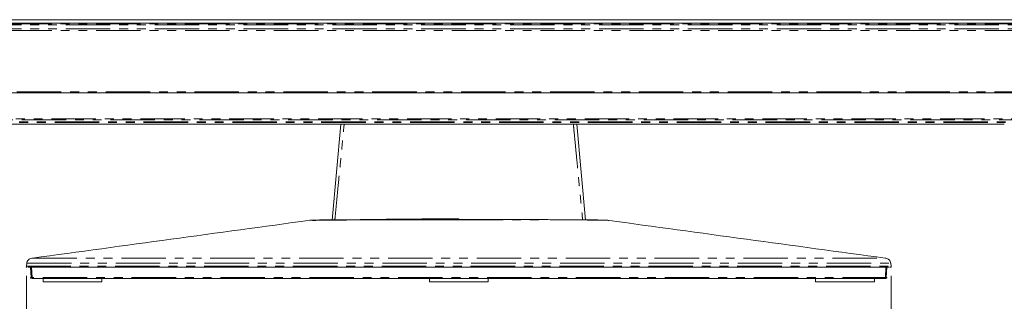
# Model space of a CAD drawing. Header units: millimetres. Extents: x 19 to 844, y 7 to 552.
# Tile 171 of 177: x 603 to 743, y 196 to 236. Entities that reach past the tile are written whole.
import ezdxf

# ---------------------------------------------------------------- set-up
doc = ezdxf.new("R2010")
doc.units = ezdxf.units.MM
doc.linetypes.add('PHANTOM', pattern=[12.7, 6.35, -1.27, 1.27, -1.27, 1.27, -1.27])
doc.styles.add('SLDTEXTSTYLE0', font='TXT', dxfattribs={"width": 0.75})
doc.dimstyles.new('SLDDIMSTYLE0', dxfattribs={"dimtxt": 3.5, "dimasz": 3.302, "dimexe": 0, "dimexo": 0.0625, "dimgap": 0.875, "dimtad": 0, "dimtih": 1, "dimtoh": 1, "dimdec": 1, "dimlfac": 2.5, "dimrnd": 1e-09, "dimzin": 4, "dimdsep": 46, "dimtxsty": 'SLDTEXTSTYLE0', "dimsah": 1, "dimcen": 0.09, "dimadec": 0, "dimazin": 1, "dimtfac": 1, "dimtdec": 1, "dimtofl": 0, "dimtmove": 0, "dimatfit": 3, "dimfxl": 0, "dimfrac": 2, "dimtolj": 1, "dimtzin": 12, "dimarcsym": 0})

# ---------------------------------------------------------------- blocks, each defined once
blk = doc.blocks.new('_D')
at = {"color": 7, "linetype": 'Continuous', "lineweight": 0}
for p, q in [((603.51, 199.44), (603.51, 187.88)), ((727.1, 199.44), (727.1, 187.88)), ((603.51, 191.06), (659.48, 191.06)), ((727.1, 191.06), (671.12, 191.06))]:
    blk.add_line(p, q, dxfattribs=at)
for points in [[(603.51, 191.06), (606.81, 190.55), (606.81, 191.56)], [(727.1, 191.06), (723.8, 191.56), (723.8, 190.55)]]:
    blk.add_solid(points, dxfattribs=at)
at = {"color": 7, "linetype": 'Continuous', "lineweight": 0, "insert": (659.48, 192.79), "char_height": 3.5, "attachment_point": 1, "style": 'SLDTEXTSTYLE0'}
blk.add_mtext('309.0', dxfattribs=at)

msp = doc.modelspace()

# ---------------------------------------------------------------- linework, layer by layer
at = {"color": 8, "linetype": 'PHANTOM', "lineweight": 0}
for p, q in [((545.658, 235.335), (784.947, 235.335)), ((784.931, 235.517), (545.674, 235.517)), ((784.946, 234.53), (545.638, 234.53)), ((545.658, 234.788), (784.947, 234.788)), ((538.651, 225.784), (791.954, 225.784)), ((791.715, 221.491), (538.89, 221.491)), ((791.715, 221.396), (538.89, 221.396)), ((791.261, 221.894), (539.344, 221.894)), ((539.344, 221.78), (791.261, 221.78)), ((665.302, 207.517), (665.3, 207.604)), ((604.195, 199.219), (604.118, 200.705)), ((726.487, 200.705), (726.409, 199.219))]:
    msp.add_line(p, q, dxfattribs=at)
at = {"color": 7, "linetype": 'Continuous', "lineweight": 15}
for p, q in [((545.721, 235.581), (784.884, 235.581)), ((545.954, 236.092), (784.65, 236.092)), ((538.651, 225.624), (791.954, 225.624)), ((743.272, 221.174), (538.525, 221.174)), ((648.44, 221.174), (647.192, 207.434)), ((683.419, 207.434), (682.171, 221.174)), ((686.741, 207.389), (686.73, 207.39)), ((603.557, 201.285), (603.517, 200.836)), ((603.595, 201.269), (603.58, 201.269)), ((603.58, 201.269), (603.59, 201.269)), ((604.278, 201.992), (604.396, 201.991)), ((727.015, 201.268), (726.995, 201.269)), ((727.087, 200.836), (727.048, 201.285)), ((604.246, 200.705), (604.323, 199.219)), ((726.282, 199.219), (726.359, 200.705)), ((605.902, 199.105), (605.902, 198.625)), ((605.902, 198.625), (609.956, 198.625)), ((609.956, 198.625), (614.302, 198.625)), ((614.302, 198.625), (614.302, 199.105)), ((661.102, 199.105), (661.102, 198.625)), ((661.102, 198.625), (665.302, 198.625)), ((665.302, 198.625), (669.502, 198.625)), ((669.502, 198.625), (669.502, 199.105)), ((716.302, 199.105), (716.302, 198.625)), ((716.302, 198.625), (719.585, 198.625)), ((719.585, 198.625), (724.702, 198.625)), ((724.702, 198.625), (724.702, 199.105))]:
    msp.add_line(p, q, dxfattribs=at)
at = {"color": 7, "linetype": 'Continuous', "lineweight": 0}
for p, q in [((603.518, 200.842), (603.506, 200.705)), ((603.639, 200.705), (603.506, 200.705)), ((726.966, 200.705), (727.099, 200.705)), ((727.087, 200.842), (727.099, 200.705))]:
    msp.add_line(p, q, dxfattribs=at)
at = {"color": 8, "linetype": 'PHANTOM', "lineweight": 0}
for points, knots in [([(647.598, 207.436), (647.635, 207.827), (647.725, 208.747), (647.879, 210.339), (648.073, 212.346), (648.272, 214.398), (648.451, 216.243), (648.598, 217.755), (648.737, 219.171), (648.848, 220.314), (648.914, 220.985), (648.932, 221.174)], [0, 0, 0, 0, 0.0851807, 0.2009541, 0.3473206, 0.523328, 0.6491428, 0.7502888, 0.8534514, 0.9586305, 1, 1, 1, 1]), ([(681.679, 221.174), (681.713, 220.826), (681.806, 219.884), (681.967, 218.228), (682.177, 216.078), (682.412, 213.655), (682.645, 211.253), (682.846, 209.171), (682.964, 207.957), (683.014, 207.436)], [0, 0, 0, 0, 0.0761481, 0.2057777, 0.3618537, 0.5456292, 0.734933, 0.8863898, 1, 1, 1, 1]), ([(665.302, 207.488), (665.779, 207.488), (666.787, 207.487), (668.376, 207.486), (670.116, 207.484), (672.053, 207.481), (674.017, 207.477), (675.473, 207.473), (676.344, 207.47), (676.745, 207.468), (677.003, 207.467), (677.129, 207.467)], [0, 0, 0, 0, 0.1167819, 0.24685402, 0.39019534, 0.54679047, 0.73141816, 0.89145802, 0.92932117, 0.96550123, 1, 1, 1, 1]), ([(603.59, 201.269), (603.663, 201.268), (603.816, 201.268), (604.531, 201.268), (605.567, 201.268), (606.836, 201.269), (607.916, 201.269), (608.58, 201.269), (608.793, 201.269), (609.012, 201.27), (609.235, 201.27), (609.462, 201.27), (610.346, 201.27), (612.011, 201.271), (614.676, 201.272), (617.443, 201.273), (620.236, 201.274), (622.287, 201.275), (623.658, 201.275), (624.302, 201.275), (624.951, 201.275), (625.605, 201.276), (626.266, 201.276), (626.931, 201.276), (628.665, 201.277), (631.563, 201.278), (635.754, 201.279), (640.16, 201.28), (644.089, 201.281), (647.464, 201.281), (650.232, 201.281), (653.053, 201.282), (655.923, 201.282), (658.838, 201.282), (661.796, 201.282), (665.318, 201.282), (669.417, 201.282), (674.096, 201.282), (678.824, 201.281), (683.779, 201.281), (688.932, 201.28), (694.021, 201.279), (697.474, 201.278), (699.374, 201.278), (699.968, 201.277), (700.559, 201.277), (701.149, 201.277), (701.737, 201.277), (703.351, 201.276), (705.936, 201.276), (709.36, 201.274), (712.418, 201.273), (715.118, 201.272), (716.866, 201.272), (717.945, 201.271), (718.436, 201.271), (718.917, 201.271), (719.386, 201.271), (719.844, 201.27), (720.291, 201.27), (721.338, 201.27), (722.854, 201.269), (724.55, 201.268), (725.851, 201.268), (726.662, 201.268), (727.041, 201.268), (727.017, 201.268), (727.015, 201.268)], [0, 0, 0, 0, 0.0212908, 0.0448869, 0.0654411, 0.0866587, 0.1058798, 0.1084354, 0.1109997, 0.1135727, 0.1161545, 0.118745, 0.1213443, 0.1458532, 0.1703458, 0.1948228, 0.2153731, 0.235914, 0.2405243, 0.2451342, 0.2497436, 0.2543526, 0.2589612, 0.2635696, 0.2681775, 0.2946978, 0.3218096, 0.3495122, 0.3778078, 0.3942447, 0.4108752, 0.4277002, 0.4447197, 0.4619336, 0.4793424, 0.4969468, 0.5240268, 0.5515894, 0.5796367, 0.608169, 0.6407031, 0.67385, 0.7035312, 0.7074543, 0.7113856, 0.7153253, 0.7192733, 0.7232296, 0.7271942, 0.7520661, 0.7769481, 0.8018407, 0.822762, 0.8436925, 0.8483937, 0.8530953, 0.8577974, 0.8625, 0.8672033, 0.8719071, 0.8766114, 0.9012169, 0.9257461, 0.9501975, 0.9745679, 0.9988532, 1, 1, 1, 1]), ([(604.396, 201.991), (604.44, 201.991), (604.569, 201.991), (605.191, 201.991), (606.188, 201.991), (607.137, 201.992), (607.853, 201.992), (608.21, 201.992), (608.586, 201.992), (608.98, 201.992), (609.393, 201.992), (609.826, 201.992), (610.606, 201.993), (611.349, 201.993), (612.031, 201.993), (612.248, 201.993), (612.467, 201.993), (612.69, 201.993), (612.914, 201.993), (613.127, 201.994), (613.385, 201.994), (613.746, 201.994), (614.283, 201.994), (614.88, 201.994), (615.472, 201.994), (615.994, 201.995), (616.49, 201.995), (616.976, 201.995), (617.562, 201.995), (618.383, 201.995), (619.316, 201.996), (620.281, 201.996), (621.205, 201.996), (622.222, 201.997), (623.299, 201.997), (624.671, 201.997), (625.781, 201.998), (626.62, 201.998), (626.884, 201.998), (627.149, 201.998), (627.415, 201.998), (627.682, 201.998), (627.881, 201.998), (628.141, 201.998), (628.533, 201.998), (629.176, 201.998), (629.872, 201.999), (630.532, 201.999), (631.086, 201.999), (631.632, 201.999), (632.28, 201.999), (633.333, 201.999), (634.782, 202), (636.467, 202), (638.105, 202), (639.569, 202.001), (641.05, 202.001), (642.702, 202.001), (644.448, 202.001), (646.279, 202.001), (648.11, 202.002), (650.077, 202.002), (652.028, 202.002), (653.902, 202.002), (655.643, 202.002), (657.288, 202.002), (658.811, 202.003), (660.322, 202.003), (661.822, 202.003), (663.308, 202.003), (665.732, 202.003), (668.999, 202.003), (672.997, 202.003), (675.935, 202.002), (677.915, 202.002), (679.038, 202.002), (680.174, 202.002), (681.347, 202.002), (682.567, 202.002), (683.811, 202.002), (685.268, 202.001), (686.854, 202.001), (688.468, 202.001), (689.836, 202.001), (691.111, 202.001), (692.392, 202), (693.752, 202), (695.019, 202), (696.12, 202), (697.027, 202), (697.978, 201.999), (699.061, 201.999), (700.203, 201.999), (701.186, 201.998), (702.008, 201.998), (702.864, 201.998), (703.926, 201.998), (704.977, 201.997), (705.978, 201.997), (706.93, 201.997), (707.942, 201.997), (709.506, 201.996), (710.746, 201.996), (711.739, 201.996), (712.007, 201.995), (712.274, 201.995), (712.538, 201.995), (712.801, 201.995), (713.061, 201.995), (713.235, 201.995), (713.336, 201.995), (713.389, 201.995), (713.575, 201.995), (714.339, 201.995), (715.455, 201.994), (716.676, 201.994), (717.635, 201.993), (718.493, 201.993), (719.343, 201.993), (720.37, 201.993), (721.493, 201.992), (722.627, 201.992), (723.557, 201.992), (724.308, 201.991), (724.903, 201.991), (725.363, 201.991), (725.74, 201.991), (726.016, 201.991), (726.182, 201.991), (726.235, 201.991), (726.251, 201.991)], [0, 0, 0, 0, 0.0124309, 0.0360787, 0.0567737, 0.0783056, 0.0832642, 0.08827, 0.093324, 0.0984271, 0.1035801, 0.1087839, 0.1140395, 0.1308407, 0.1330589, 0.1352813, 0.1375079, 0.1397388, 0.141974, 0.1442135, 0.1460158, 0.1495008, 0.1546531, 0.1612522, 0.1660472, 0.1706883, 0.1751735, 0.1790343, 0.1832781, 0.1901289, 0.1996317, 0.2061474, 0.2132626, 0.2213988, 0.2296553, 0.2377131, 0.2520137, 0.2538977, 0.2557841, 0.2576732, 0.2595647, 0.2614588, 0.2633554, 0.2637716, 0.2669596, 0.2716155, 0.2772537, 0.2814457, 0.2852373, 0.2886256, 0.2926159, 0.2984234, 0.3099099, 0.3216153, 0.331736, 0.341909, 0.3499764, 0.360197, 0.373438, 0.3830139, 0.3946198, 0.4076446, 0.4195289, 0.4306323, 0.4421015, 0.4514367, 0.4606925, 0.4698661, 0.478955, 0.4879566, 0.4968686, 0.5229903, 0.5472548, 0.5696326, 0.5767412, 0.5836343, 0.5903119, 0.5977311, 0.6053696, 0.6129895, 0.6209381, 0.6326711, 0.6428853, 0.6515965, 0.65882, 0.6674107, 0.6764095, 0.6853655, 0.6923712, 0.6982716, 0.7035081, 0.71152, 0.7202488, 0.7269378, 0.7319097, 0.7374432, 0.744998, 0.7545408, 0.7601834, 0.7669537, 0.7756589, 0.783011, 0.8028408, 0.8050468, 0.8072487, 0.8094466, 0.8116404, 0.8138302, 0.816016, 0.8181977, 0.8182479, 0.8185998, 0.8195379, 0.8230164, 0.8382535, 0.8491367, 0.8570698, 0.8660687, 0.8749989, 0.8838625, 0.9000141, 0.9150436, 0.9289974, 0.9419173, 0.953839, 0.9647919, 0.9748001, 0.9865027, 0.9961077, 1, 1, 1, 1]), ([(603.538, 200.836), (603.532, 200.836), (603.491, 200.836), (603.69, 200.836), (604.151, 200.836), (604.919, 200.836), (605.959, 200.836), (607.272, 200.836), (608.851, 200.836), (610.69, 200.836), (612.777, 200.836), (615.106, 200.836), (617.665, 200.836), (620.63, 200.836), (624.038, 200.836), (627.911, 200.836), (632.03, 200.836), (636.367, 200.836), (641.278, 200.836), (646.775, 200.836), (652.844, 200.836), (659.041, 200.836), (665.302, 200.836), (671.563, 200.836), (677.76, 200.836), (683.83, 200.836), (689.327, 200.836), (694.238, 200.836), (698.575, 200.836), (702.693, 200.836), (706.566, 200.836), (709.974, 200.836), (712.94, 200.836), (715.498, 200.836), (717.827, 200.836), (719.915, 200.836), (721.753, 200.836), (723.333, 200.836), (724.646, 200.836), (725.685, 200.836), (726.453, 200.836), (726.914, 200.836), (727.114, 200.836), (727.073, 200.836), (727.066, 200.836)], [0, 0, 0, 0, 0.0033428, 0.0221309, 0.0409866, 0.0599641, 0.0791153, 0.0984865, 0.1181191, 0.1380486, 0.1583023, 0.1789018, 0.1998611, 0.2211862, 0.2472572, 0.2738427, 0.300917, 0.3284447, 0.3563787, 0.3917805, 0.4276095, 0.4637307, 0.5, 0.5362693, 0.5723905, 0.6082195, 0.6436213, 0.6715553, 0.699083, 0.7261572, 0.7527428, 0.7788138, 0.8001389, 0.8210982, 0.8416976, 0.8619514, 0.8818809, 0.9015135, 0.9208847, 0.9400359, 0.9590134, 0.9778691, 0.9966572, 1, 1, 1, 1]), ([(726.46, 199.219), (726.471, 199.219), (726.52, 199.219), (726.231, 199.219), (725.594, 199.219), (724.579, 199.219), (723.243, 199.219), (721.601, 199.219), (719.681, 199.219), (717.51, 199.219), (715.115, 199.219), (712.522, 199.219), (709.754, 199.219), (706.345, 199.219), (702.226, 199.219), (697.348, 199.219), (692.276, 199.219), (687.051, 199.219), (681.711, 199.219), (676.286, 199.219), (670.808, 199.219), (665.302, 199.219), (659.797, 199.219), (654.318, 199.219), (648.894, 199.219), (643.553, 199.219), (638.328, 199.219), (633.256, 199.219), (628.379, 199.219), (624.259, 199.219), (620.851, 199.219), (618.082, 199.219), (615.489, 199.219), (613.094, 199.219), (610.923, 199.219), (609.003, 199.219), (607.361, 199.219), (606.025, 199.219), (605.011, 199.219), (604.373, 199.219), (604.085, 199.219), (604.133, 199.219), (604.144, 199.219)], [0, 0, 0, 0, 0.0064748, 0.0279396, 0.0494063, 0.0708741, 0.0923426, 0.1138114, 0.1352784, 0.1567451, 0.1782097, 0.1996734, 0.2211347, 0.2425952, 0.2747761, 0.3069546, 0.3391323, 0.3713075, 0.4034821, 0.4356555, 0.467828, 0.5, 0.532172, 0.5643445, 0.5965179, 0.6286925, 0.6608677, 0.6930454, 0.7252239, 0.7574049, 0.7788653, 0.8003267, 0.8217904, 0.8432549, 0.8647214, 0.8861883, 0.907657, 0.9291255, 0.9505934, 0.9720601, 0.9935249, 1, 1, 1, 1])]:
    msp.add_open_spline(points, degree=3, knots=knots, dxfattribs=at)
at = {"color": 7, "linetype": 'Continuous', "lineweight": 15}
for points, knots in [([(644.011, 207.405), (637.401, 206.502), (624.207, 204.7), (610.991, 202.897), (604.395, 201.998)], [0, 0, 0, 0, 0.5009523, 1, 1, 1, 1]), ([(686.6, 207.404), (686.595, 207.405), (686.565, 207.407), (686.488, 207.412), (686.374, 207.418), (686.254, 207.423), (686.174, 207.426), (686.107, 207.428), (686.023, 207.431), (685.894, 207.434), (685.737, 207.438), (685.551, 207.442), (685.32, 207.446), (685.032, 207.45), (684.705, 207.454), (684.357, 207.458), (684.043, 207.46), (683.733, 207.463), (683.395, 207.465), (682.888, 207.469), (682.389, 207.472), (681.978, 207.475), (681.601, 207.477), (680.985, 207.48), (679.974, 207.486), (678.729, 207.492), (677.374, 207.497), (676.059, 207.501), (674.723, 207.505), (673.247, 207.508), (671.535, 207.511), (670.051, 207.513), (668.915, 207.515), (668.196, 207.515), (667.48, 207.516), (666.766, 207.516), (666.057, 207.516), (665.287, 207.517), (664.505, 207.517), (663.758, 207.517), (663.109, 207.517), (662.476, 207.516), (661.811, 207.516), (661.113, 207.515), (660.36, 207.514), (659.44, 207.513), (658.634, 207.511), (657.989, 207.51), (657.603, 207.51), (657.196, 207.509), (656.769, 207.508), (656.323, 207.507), (655.73, 207.506), (654.922, 207.504), (653.84, 207.5), (652.612, 207.496), (651.414, 207.491), (650.374, 207.486), (649.545, 207.481), (648.79, 207.477), (648.103, 207.472), (647.481, 207.468), (646.998, 207.465), (646.567, 207.461), (646.157, 207.457), (645.762, 207.453), (645.388, 207.448), (645.032, 207.442), (644.68, 207.434), (644.36, 207.424), (644.134, 207.414), (644.04, 207.407), (644.011, 207.404)], [0, 0, 0, 0, 0.0016431, 0.0096979, 0.0204199, 0.0283539, 0.0335055, 0.0350394, 0.0400781, 0.0476332, 0.0551848, 0.0627332, 0.0725553, 0.0841329, 0.0962595, 0.1076141, 0.1189611, 0.1257661, 0.1354955, 0.1481455, 0.1675694, 0.1742332, 0.1788685, 0.1951929, 0.2180728, 0.247485, 0.2755316, 0.301737, 0.326107, 0.353363, 0.3859246, 0.4218232, 0.4349324, 0.4479618, 0.4609111, 0.4737802, 0.486569, 0.4992773, 0.5153568, 0.5288263, 0.5396865, 0.5504781, 0.5631585, 0.5758403, 0.5885236, 0.6044089, 0.6264712, 0.6332712, 0.6404956, 0.6481443, 0.6562173, 0.6647144, 0.6736357, 0.6902799, 0.711609, 0.7376305, 0.7647421, 0.7869423, 0.8058256, 0.8213834, 0.8407791, 0.8572658, 0.8708299, 0.8814639, 0.8955554, 0.9096559, 0.9218854, 0.9372541, 0.953333, 0.9712049, 0.9908826, 1, 1, 1, 1]), ([(644.411, 207.378), (644.47, 207.382), (644.602, 207.389), (644.854, 207.397), (645.169, 207.406), (645.507, 207.412), (645.892, 207.418), (646.307, 207.423), (646.793, 207.428), (647.358, 207.433), (648.021, 207.438), (648.807, 207.444), (649.636, 207.449), (650.508, 207.454), (651.425, 207.459), (652.987, 207.466), (655.285, 207.475), (658.388, 207.482), (661.761, 207.487), (664.103, 207.488), (665.302, 207.488)], [0, 0, 0, 0, 0.0277317, 0.0624305, 0.090804, 0.1248893, 0.1528162, 0.1829599, 0.2153121, 0.2498566, 0.2867549, 0.3283425, 0.3746711, 0.4102525, 0.4520077, 0.4999045, 0.6155867, 0.7374697, 0.8656432, 1, 1, 1, 1]), ([(647.331, 207.455), (647.018, 207.448), (646.34, 207.432), (645.659, 207.416), (645.293, 207.408)], [0, 0, 0, 0, 0.4619153, 1, 1, 1, 1]), ([(665.3, 207.604), (664.13, 207.603), (661.787, 207.601), (657.638, 207.577), (653.776, 207.536), (650.225, 207.483), (648.473, 207.452), (647.598, 207.437)], [0, 0, 0, 0, 0.1946266, 0.3900494, 0.6934223, 0.8467116, 1, 1, 1, 1]), ([(685.35, 207.406), (685.085, 207.413), (684.522, 207.426), (683.824, 207.442), (683.403, 207.451), (683.279, 207.454)], [0, 0, 0, 0, 0.3858058, 0.8199846, 1, 1, 1, 1]), ([(726.251, 201.992), (719.642, 202.894), (706.414, 204.698), (693.208, 206.502), (686.6, 207.405)], [0, 0, 0, 0, 0.4996166, 1, 1, 1, 1]), ([(686.726, 207.391), (686.721, 207.392), (686.704, 207.395), (686.68, 207.397), (686.663, 207.399)], [0, 0, 0, 0, 0.2744278, 1, 1, 1, 1]), ([(604.274, 201.992), (604.187, 201.973), (604.009, 201.932), (603.786, 201.761), (603.625, 201.529), (603.594, 201.349), (603.578, 201.262)], [0, 0, 0, 0, 0.2425399, 0.4999566, 0.757397, 1, 1, 1, 1]), ([(726.251, 201.991), (726.267, 201.991), (726.308, 201.991), (726.325, 201.991), (726.335, 201.991)], [0, 0, 0, 0, 0.4086237, 1, 1, 1, 1]), ([(727.026, 201.262), (727.011, 201.349), (726.979, 201.529), (726.819, 201.761), (726.595, 201.932), (726.417, 201.973), (726.331, 201.992)], [0, 0, 0, 0, 0.242603, 0.5000434, 0.7574601, 1, 1, 1, 1]), ([(603.518, 200.836), (603.518, 200.817), (603.52, 200.781), (603.562, 200.721), (603.608, 200.712), (603.639, 200.705)], [0, 0, 0, 0, 0.2555799, 0.5081809, 1, 1, 1, 1]), ([(603.783, 200.705), (603.859, 200.705), (604.006, 200.705), (604.581, 200.705), (605.323, 200.705), (606.293, 200.705), (607.486, 200.705), (608.915, 200.705), (610.588, 200.705), (612.511, 200.705), (614.691, 200.705), (617.309, 200.705), (620.433, 200.705), (624.128, 200.705), (628.207, 200.705), (632.658, 200.705), (637.469, 200.705), (642.608, 200.705), (648.029, 200.705), (653.664, 200.705), (659.446, 200.705), (665.302, 200.705), (671.159, 200.705), (676.941, 200.705), (682.576, 200.705), (687.997, 200.705), (693.135, 200.705), (697.947, 200.705), (702.398, 200.705), (706.477, 200.705), (710.171, 200.705), (713.296, 200.705), (715.914, 200.705), (718.094, 200.705), (720.017, 200.705), (721.689, 200.705), (723.119, 200.705), (724.312, 200.705), (725.279, 200.705), (726.033, 200.705), (726.549, 200.705), (726.82, 200.705), (726.859, 200.705), (726.861, 200.705)], [0, 0, 0, 0, 0.017756, 0.0347428, 0.05180984, 0.06905106, 0.08694553, 0.10527912, 0.12409487, 0.14373429, 0.16401154, 0.18493767, 0.21137768, 0.23903865, 0.26794594, 0.29809544, 0.32943854, 0.36208605, 0.3956689, 0.4300367, 0.46488605, 0.50000935, 0.53513345, 0.56998314, 0.60435088, 0.63793333, 0.67058005, 0.70192401, 0.73207393, 0.76098117, 0.78864173, 0.81508099, 0.83600822, 0.85628547, 0.8759238, 0.89474068, 0.91307427, 0.93096765, 0.94820997, 0.96527703, 0.98226277, 0.99882283, 1, 1, 1, 1]), ([(726.966, 200.705), (726.996, 200.712), (727.042, 200.721), (727.084, 200.781), (727.086, 200.817), (727.087, 200.836)], [0, 0, 0, 0, 0.49183, 0.7444275, 1, 1, 1, 1]), ([(604.105, 199.219), (604.108, 199.204), (604.112, 199.174), (604.132, 199.151), (604.143, 199.138)], [0, 0, 0, 0, 0.4815452, 1, 1, 1, 1]), ([(604.246, 199.105), (604.225, 199.107), (604.184, 199.109), (604.156, 199.129), (604.143, 199.138)], [0, 0, 0, 0, 0.49960464, 1, 1, 1, 1]), ([(604.331, 199.105), (604.415, 199.105), (604.568, 199.105), (605.158, 199.105), (605.892, 199.105), (606.852, 199.105), (608.033, 199.105), (609.446, 199.105), (611.098, 199.105), (612.999, 199.105), (615.155, 199.105), (617.745, 199.105), (620.837, 199.105), (624.494, 199.105), (628.533, 199.105), (632.942, 199.105), (637.709, 199.105), (642.801, 199.105), (648.174, 199.105), (653.759, 199.105), (659.493, 199.105), (665.302, 199.105), (671.111, 199.105), (676.845, 199.105), (682.43, 199.105), (687.803, 199.105), (692.895, 199.105), (697.662, 199.105), (702.071, 199.105), (706.111, 199.105), (709.767, 199.105), (712.859, 199.105), (715.449, 199.105), (717.606, 199.105), (719.506, 199.105), (721.159, 199.105), (722.571, 199.105), (723.943, 199.105), (725.137, 199.105), (725.997, 199.105), (726.189, 199.105), (726.274, 199.105)], [0, 0, 0, 0, 0.0201088, 0.0367766, 0.0537848, 0.070953, 0.0887047, 0.1069016, 0.1255712, 0.1450717, 0.1652258, 0.1860361, 0.212333, 0.2398558, 0.2686387, 0.2986707, 0.3299023, 0.3624405, 0.395916, 0.4301752, 0.4649375, 0.4999867, 0.535035, 0.5697969, 0.6040561, 0.6375321, 0.6700711, 0.7013019, 0.7313335, 0.7601164, 0.7876397, 0.8139374, 0.8347466, 0.8549005, 0.8744019, 0.8930703, 0.9112672, 0.92902, 0.9546984, 0.9798499, 1, 1, 1, 1]), ([(726.462, 199.138), (726.446, 199.129), (726.415, 199.109), (726.345, 199.107), (726.311, 199.105)], [0, 0, 0, 0, 0.5003163, 1, 1, 1, 1]), ([(726.462, 199.138), (726.472, 199.151), (726.492, 199.174), (726.497, 199.204), (726.499, 199.219)], [0, 0, 0, 0, 0.51845484, 1, 1, 1, 1])]:
    msp.add_open_spline(points, degree=3, knots=knots, dxfattribs=at)

# ---------------------------------------------------------------- dimensions: what is measured, and where the dimension line sits
at = {"color": 7, "linetype": 'Continuous', "lineweight": 0}
dim = msp.add_linear_dim(base=(603.506, 191.056), p1=(727.099, 200.705), p2=(603.506, 200.705), angle=360, dimstyle='SLDDIMSTYLE0', dxfattribs=at)
dim.commit()
dim.dimension.update_dxf_attribs({"geometry": '_D', "text_midpoint": (665.302, 191.056), "dimtype": 160})

doc.saveas('drawing.dxf')
